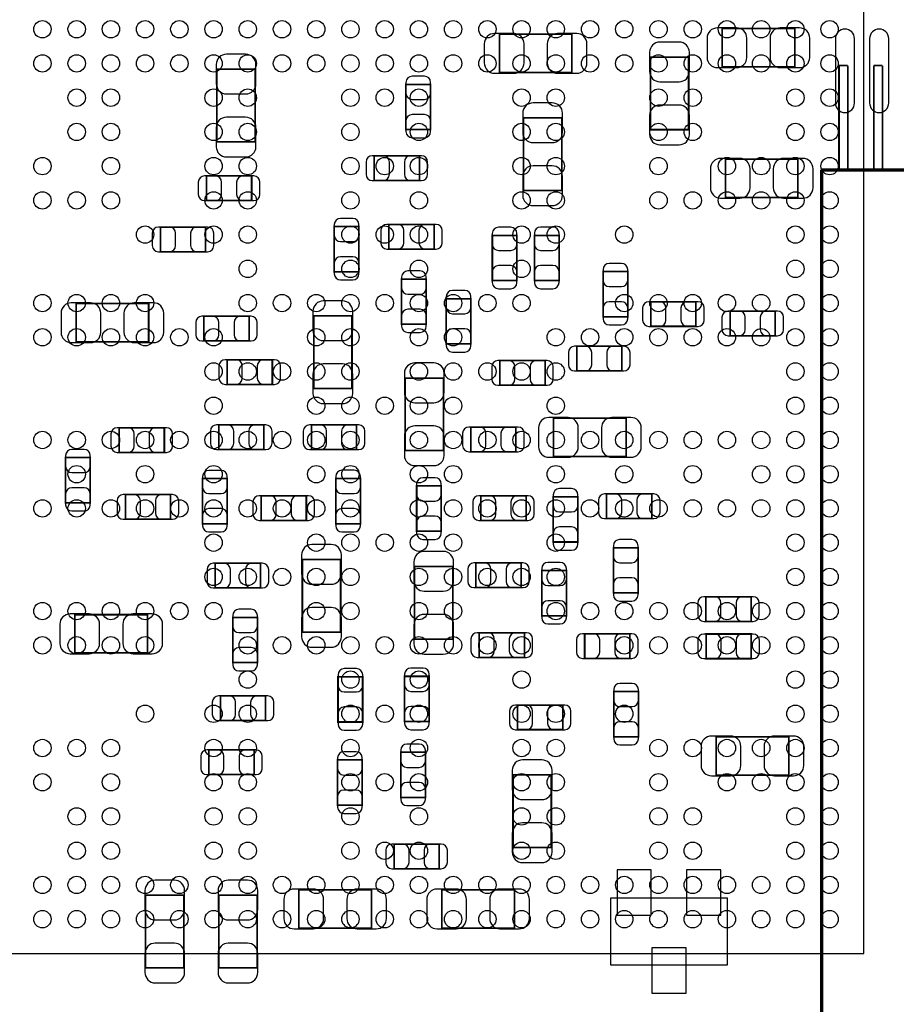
# Model space of a CAD drawing. Extents: x -9.2 to 76.7, y -8.3 to 44.6.
# Tile 7 of 10: x 35.8 to 48.6, y 9 to 23.4. Entities that reach past the tile are written whole.
import ezdxf

# ---------------------------------------------------------------- set-up
doc = ezdxf.new("R2010")
doc.units = 0
for name, color, linetype in [('ASSEMBLY_BOTTOM', 254, 'CONTINUOUS'), ('ASSEMBLY_TOP', 7, 'CONTINUOUS'), ('BOTTOM', 213, 'CONTINUOUS'), ('TOP', 7, 'CONTINUOUS')]:
    doc.layers.add(name, color=color, linetype=linetype)

msp = doc.modelspace()

# ---------------------------------------------------------------- linework, layer by layer
at = {"layer": 'ASSEMBLY_BOTTOM'}
for points, const_width in [([(47.111666, 22.662642), (47.111666, 23.222458), (46.05147, 23.222458), (46.05147, 22.662642), (47.111666, 22.662642)], 0.024892), ([(43.85691, 22.5806), (43.85691, 23.140416), (42.796714, 23.140416), (42.796714, 22.5806), (43.85691, 22.5806)], 0.024892), ([(45.002704, 21.74621), (45.56252, 21.74621), (45.56252, 22.806406), (45.002704, 22.806406), (45.002704, 21.74621)], 0.024892), ([(38.670484, 21.567902), (39.2303, 21.567902), (39.2303, 22.628098), (38.670484, 22.628098), (38.670484, 21.567902)], 0.024892), ([(47.759112, 21.1582), (47.759112, 22.6822)], 0.0254), ([(47.759112, 22.6822), (47.886112, 22.6822)], 0.0254), ([(47.886112, 22.6822), (47.886112, 21.1582)], 0.0254), ([(48.267112, 21.1582), (48.267112, 22.6822)], 0.0254), ([(48.267112, 22.6822), (48.394112, 22.6822)], 0.0254), ([(48.394112, 22.6822), (48.394112, 21.1582)], 0.0254), ([(41.431972, 21.747734), (41.792144, 21.747734), (41.792144, 22.407626), (41.431972, 22.407626), (41.431972, 21.747734)], 0.024892), ([(43.70832, 21.917406), (43.148504, 21.917406), (43.148504, 20.85721), (43.70832, 20.85721), (43.70832, 21.917406)], 0.024892), ([(40.969438, 21.364194), (40.969438, 21.004022), (41.62933, 21.004022), (41.62933, 21.364194), (40.969438, 21.364194)], 0.024892), ([(46.098968, 21.316442), (46.098968, 20.756626), (47.159164, 20.756626), (47.159164, 21.316442), (46.098968, 21.316442)], 0.024892), ([(59.697112, 21.1582), (47.505112, 21.1582)], 0.0508), ([(47.505112, 21.1582), (47.505112, 4.3434)], 0.0508), ([(39.17823, 20.710906), (39.17823, 21.071078), (38.518338, 21.071078), (38.518338, 20.710906), (39.17823, 20.710906)], 0.024892), ([(38.50513, 19.962622), (38.50513, 20.322794), (37.845238, 20.322794), (37.845238, 19.962622), (38.50513, 19.962622)], 0.024892), ([(40.385492, 19.67103), (40.745664, 19.67103), (40.745664, 20.330922), (40.385492, 20.330922), (40.385492, 19.67103)], 0.024892), ([(41.182798, 20.362164), (41.182798, 20.001992), (41.84269, 20.001992), (41.84269, 20.362164), (41.182798, 20.362164)], 0.024892), ([(42.693844, 19.541744), (43.054016, 19.541744), (43.054016, 20.201636), (42.693844, 20.201636), (42.693844, 19.541744)], 0.024892), ([(43.310048, 19.542506), (43.67022, 19.542506), (43.67022, 20.202398), (43.310048, 20.202398), (43.310048, 19.542506)], 0.024892), ([(41.368472, 18.903696), (41.728644, 18.903696), (41.728644, 19.563588), (41.368472, 19.563588), (41.368472, 18.903696)], 0.024892), ([(44.671996, 19.67357), (44.311824, 19.67357), (44.311824, 19.013678), (44.671996, 19.013678), (44.671996, 19.67357)], 0.024892), ([(42.380408, 19.27733), (42.020236, 19.27733), (42.020236, 18.617438), (42.380408, 18.617438), (42.380408, 19.27733)], 0.024892), ([(37.673026, 18.64614), (37.673026, 19.205956), (36.61283, 19.205956), (36.61283, 18.64614), (37.673026, 18.64614)], 0.024892), ([(45.009308, 19.233642), (45.009308, 18.87347), (45.6692, 18.87347), (45.6692, 19.233642), (45.009308, 19.233642)], 0.024892), ([(38.480238, 19.020028), (38.480238, 18.659856), (39.14013, 18.659856), (39.14013, 19.020028), (38.480238, 19.020028)], 0.024892), ([(40.644064, 19.024854), (40.084248, 19.024854), (40.084248, 17.964658), (40.644064, 17.964658), (40.644064, 19.024854)], 0.024892), ([(46.168056, 19.095466), (46.168056, 18.735294), (46.827948, 18.735294), (46.827948, 19.095466), (46.168056, 19.095466)], 0.024892), ([(43.92676, 18.582386), (43.92676, 18.222214), (44.586652, 18.222214), (44.586652, 18.582386), (43.92676, 18.582386)], 0.024892), ([(38.82009, 18.385028), (38.82009, 18.024856), (39.479982, 18.024856), (39.479982, 18.385028), (38.82009, 18.385028)], 0.024892), ([(43.46448, 18.013934), (43.46448, 18.374106), (42.804588, 18.374106), (42.804588, 18.013934), (43.46448, 18.013934)], 0.024892), ([(41.420288, 17.058386), (41.980104, 17.058386), (41.980104, 18.118582), (41.420288, 18.118582), (41.420288, 17.058386)], 0.024892), ([(37.902134, 17.031716), (37.902134, 17.391888), (37.242242, 17.391888), (37.242242, 17.031716), (37.902134, 17.031716)], 0.024892), ([(38.696646, 17.43456), (38.696646, 17.074388), (39.356538, 17.074388), (39.356538, 17.43456), (38.696646, 17.43456)], 0.024892), ([(40.711374, 17.074134), (40.711374, 17.434306), (40.051482, 17.434306), (40.051482, 17.074134), (40.711374, 17.074134)], 0.024892), ([(43.039538, 17.041114), (43.039538, 17.401286), (42.379646, 17.401286), (42.379646, 17.041114), (43.039538, 17.041114)], 0.024892), ([(43.589702, 17.531588), (43.589702, 16.971772), (44.649898, 16.971772), (44.649898, 17.531588), (43.589702, 17.531588)], 0.024892), ([(36.45916, 16.296894), (36.819332, 16.296894), (36.819332, 16.956786), (36.45916, 16.956786), (36.45916, 16.296894)], 0.024892), ([(38.821614, 16.650208), (38.461442, 16.650208), (38.461442, 15.990316), (38.821614, 15.990316), (38.821614, 16.650208)], 0.024892), ([(40.407082, 15.99057), (40.767254, 15.99057), (40.767254, 16.650462), (40.407082, 16.650462), (40.407082, 15.99057)], 0.024892), ([(41.588436, 15.881858), (41.948608, 15.881858), (41.948608, 16.54175), (41.588436, 16.54175), (41.588436, 15.881858)], 0.024892), ([(37.992558, 16.056356), (37.992558, 16.416528), (37.332666, 16.416528), (37.332666, 16.056356), (37.992558, 16.056356)], 0.024892), ([(39.976552, 16.038576), (39.976552, 16.398748), (39.31666, 16.398748), (39.31666, 16.038576), (39.976552, 16.038576)], 0.024892), ([(43.186604, 16.037814), (43.186604, 16.397986), (42.526712, 16.397986), (42.526712, 16.037814), (43.186604, 16.037814)], 0.024892), ([(44.364148, 16.425164), (44.364148, 16.064992), (45.02404, 16.064992), (45.02404, 16.425164), (44.364148, 16.425164)], 0.024892), ([(43.94327, 16.383254), (43.583098, 16.383254), (43.583098, 15.723362), (43.94327, 15.723362), (43.94327, 16.383254)], 0.024892), ([(44.463716, 14.97965), (44.823888, 14.97965), (44.823888, 15.639542), (44.463716, 15.639542), (44.463716, 14.97965)], 0.024892), ([(38.646862, 15.411958), (38.646862, 15.051786), (39.306754, 15.051786), (39.306754, 15.411958), (38.646862, 15.411958)], 0.024892), ([(39.918386, 14.406372), (40.478202, 14.406372), (40.478202, 15.466568), (39.918386, 15.466568), (39.918386, 14.406372)], 0.024892), ([(43.114468, 15.057374), (43.114468, 15.417546), (42.454576, 15.417546), (42.454576, 15.057374), (43.114468, 15.057374)], 0.024892), ([(41.55821, 14.305026), (42.118026, 14.305026), (42.118026, 15.365222), (41.55821, 15.365222), (41.55821, 14.305026)], 0.024892), ([(43.415966, 14.645894), (43.776138, 14.645894), (43.776138, 15.305786), (43.415966, 15.305786), (43.415966, 14.645894)], 0.024892), ([(45.814488, 14.923008), (45.814488, 14.562836), (46.47438, 14.562836), (46.47438, 14.923008), (45.814488, 14.923008)], 0.024892), ([(37.656008, 14.10208), (37.656008, 14.661896), (36.595812, 14.661896), (36.595812, 14.10208), (37.656008, 14.10208)], 0.024892), ([(39.262812, 14.621002), (38.90264, 14.621002), (38.90264, 13.96111), (39.262812, 13.96111), (39.262812, 14.621002)], 0.024892), ([(42.502074, 14.397228), (42.502074, 14.037056), (43.161966, 14.037056), (43.161966, 14.397228), (42.502074, 14.397228)], 0.024892), ([(44.043092, 14.382496), (44.043092, 14.022324), (44.702984, 14.022324), (44.702984, 14.382496), (44.043092, 14.382496)], 0.024892), ([(45.816266, 14.379194), (45.816266, 14.019022), (46.476158, 14.019022), (46.476158, 14.379194), (45.816266, 14.379194)], 0.024892), ([(40.799766, 13.753592), (40.439594, 13.753592), (40.439594, 13.0937), (40.799766, 13.0937), (40.799766, 13.753592)], 0.024892), ([(41.77284, 13.760958), (41.412668, 13.760958), (41.412668, 13.101066), (41.77284, 13.101066), (41.77284, 13.760958)], 0.024892), ([(44.827698, 13.538454), (44.467526, 13.538454), (44.467526, 12.878562), (44.827698, 12.878562), (44.827698, 13.538454)], 0.024892), ([(39.382192, 13.11402), (39.382192, 13.474192), (38.7223, 13.474192), (38.7223, 13.11402), (39.382192, 13.11402)], 0.024892), ([(43.062398, 13.341858), (43.062398, 12.981686), (43.72229, 12.981686), (43.72229, 13.341858), (43.062398, 13.341858)], 0.024892), ([(47.02429, 12.318492), (47.02429, 12.878308), (45.964094, 12.878308), (45.964094, 12.318492), (47.02429, 12.318492)], 0.024892), ([(39.213282, 12.325858), (39.213282, 12.68603), (38.55339, 12.68603), (38.55339, 12.325858), (39.213282, 12.325858)], 0.024892), ([(41.355772, 11.991594), (41.715944, 11.991594), (41.715944, 12.651486), (41.355772, 12.651486), (41.355772, 11.991594)], 0.024892), ([(40.792654, 12.539218), (40.432482, 12.539218), (40.432482, 11.879326), (40.792654, 11.879326), (40.792654, 12.539218)], 0.024892), ([(43.55592, 12.32027), (42.996104, 12.32027), (42.996104, 11.260074), (43.55592, 11.260074), (43.55592, 12.32027)], 0.024892), ([(41.257982, 11.310874), (41.257982, 10.950702), (41.917874, 10.950702), (41.917874, 11.310874), (41.257982, 11.310874)], 0.024892), ([(40.92829, 10.083292), (40.92829, 10.643108), (39.868094, 10.643108), (39.868094, 10.083292), (40.92829, 10.083292)], 0.024892), ([(41.95572, 10.643108), (41.95572, 10.083292), (43.015916, 10.083292), (43.015916, 10.643108), (41.95572, 10.643108)], 0.024892), ([(38.1889, 10.563098), (37.629084, 10.563098), (37.629084, 9.502902), (38.1889, 9.502902), (38.1889, 10.563098)], 0.024892), ([(39.256716, 10.563098), (38.6969, 10.563098), (38.6969, 9.502902), (39.256716, 9.502902), (39.256716, 10.563098)], 0.024892)]:
    msp.add_lwpolyline(points, dxfattribs=dict(at, const_width=const_width))
msp.add_lwpolyline([(44.424092, 10.52322), (46.125892, 10.52322), (46.125892, 9.54278), (44.424092, 9.54278), (44.424092, 10.52322)], dxfattribs=at)
at = {"layer": 'ASSEMBLY_TOP'}
msp.add_lwpolyline([(34.121598, 9.713722), (48.12157, 9.713722), (48.12157, 23.713694), (34.521648, 23.713694), (34.121598, 23.313644), (34.121598, 9.713722)], dxfattribs=at)
at = {"layer": 'BOTTOM'}
for points in [[(45.98162, 22.652482), (46.261528, 22.652482, 0.414846), (46.411642, 22.802596), (46.411642, 23.082504, 0.414846), (46.261528, 23.232618), (45.98162, 23.232618, 0.414846), (45.831506, 23.082504), (45.831506, 22.802596, 0.414846)], [(47.181516, 23.232618), (46.901608, 23.232618, 0.414846), (46.751494, 23.082504), (46.751494, 22.802596, 0.414846), (46.901608, 22.652482), (47.181516, 22.652482, 0.414846), (47.33163, 22.802596), (47.33163, 23.082504, 0.414846)], [(47.705772, 23.0759), (47.705772, 22.1361, 1), (47.985172, 22.1361), (47.985172, 23.0759, 1)], [(48.206152, 23.0759), (48.206152, 22.1361, 1), (48.485552, 22.1361), (48.485552, 23.0759, 1)], [(42.726864, 22.57044), (43.006772, 22.57044, 0.414846), (43.156886, 22.720554), (43.156886, 23.000462, 0.414846), (43.006772, 23.150576), (42.726864, 23.150576, 0.414846), (42.57675, 23.000462), (42.57675, 22.720554, 0.414846)], [(43.92676, 23.150576), (43.646852, 23.150576, 0.414846), (43.496738, 23.000462), (43.496738, 22.720554, 0.414846), (43.646852, 22.57044), (43.92676, 22.57044, 0.414846), (44.076874, 22.720554), (44.076874, 23.000462, 0.414846)], [(44.992544, 22.876256), (44.992544, 22.596348, 0.414846), (45.142658, 22.446234), (45.422566, 22.446234, 0.414846), (45.57268, 22.596348), (45.57268, 22.876256, 0.414846), (45.422566, 23.02637), (45.142658, 23.02637, 0.414846)], [(38.660324, 22.697948), (38.660324, 22.41804, 0.414846), (38.810438, 22.267926), (39.090346, 22.267926, 0.414846), (39.24046, 22.41804), (39.24046, 22.697948, 0.414846), (39.090346, 22.848062), (38.810438, 22.848062, 0.414846)], [(41.431972, 22.437598), (41.431972, 22.277578, 0.413587), (41.522142, 22.187662), (41.701974, 22.187662, 0.413587), (41.792144, 22.277578), (41.792144, 22.437598, 0.413587), (41.701974, 22.527514), (41.522142, 22.527514, 0.413587)], [(43.138344, 21.987256), (43.138344, 21.707348, 0.414846), (43.288458, 21.557234), (43.568366, 21.557234, 0.414846), (43.71848, 21.707348), (43.71848, 21.987256, 0.414846), (43.568366, 22.13737), (43.288458, 22.13737, 0.414846)], [(45.57268, 21.67636), (45.57268, 21.956268, 0.414846), (45.422566, 22.106382), (45.142658, 22.106382, 0.414846), (44.992544, 21.956268), (44.992544, 21.67636, 0.414846), (45.142658, 21.526246), (45.422566, 21.526246, 0.414846)], [(39.24046, 21.498052), (39.24046, 21.77796, 0.414846), (39.090346, 21.928074), (38.810438, 21.928074, 0.414846), (38.660324, 21.77796), (38.660324, 21.498052, 0.414846), (38.810438, 21.347938), (39.090346, 21.347938, 0.414846)], [(41.792144, 21.717762), (41.792144, 21.877782, 0.413587), (41.701974, 21.967698), (41.522142, 21.967698, 0.413587), (41.431972, 21.877782), (41.431972, 21.717762, 0.413587), (41.522142, 21.627846), (41.701974, 21.627846, 0.413587)], [(40.939466, 21.004022), (41.099486, 21.004022, 0.413587), (41.189402, 21.094192), (41.189402, 21.274024, 0.413587), (41.099486, 21.364194), (40.939466, 21.364194, 0.413587), (40.84955, 21.274024), (40.84955, 21.094192, 0.413587)], [(41.659302, 21.364194), (41.499282, 21.364194, 0.413587), (41.409366, 21.274024), (41.409366, 21.094192, 0.413587), (41.499282, 21.004022), (41.659302, 21.004022, 0.413587), (41.749218, 21.094192), (41.749218, 21.274024, 0.413587)], [(46.029118, 20.746466), (46.309026, 20.746466, 0.414846), (46.45914, 20.89658), (46.45914, 21.176488, 0.414846), (46.309026, 21.326602), (46.029118, 21.326602, 0.414846), (45.879004, 21.176488), (45.879004, 20.89658, 0.414846)], [(47.229014, 21.326602), (46.949106, 21.326602, 0.414846), (46.798992, 21.176488), (46.798992, 20.89658, 0.414846), (46.949106, 20.746466), (47.229014, 20.746466, 0.414846), (47.379128, 20.89658), (47.379128, 21.176488, 0.414846)], [(43.71848, 20.78736), (43.71848, 21.067268, 0.414846), (43.568366, 21.217382), (43.288458, 21.217382, 0.414846), (43.138344, 21.067268), (43.138344, 20.78736, 0.414846), (43.288458, 20.637246), (43.568366, 20.637246, 0.414846)], [(38.488366, 20.710906), (38.648386, 20.710906, 0.413587), (38.738302, 20.801076), (38.738302, 20.980908, 0.413587), (38.648386, 21.071078), (38.488366, 21.071078, 0.413587), (38.39845, 20.980908), (38.39845, 20.801076, 0.413587)], [(39.208202, 21.071078), (39.048182, 21.071078, 0.413587), (38.958266, 20.980908), (38.958266, 20.801076, 0.413587), (39.048182, 20.710906), (39.208202, 20.710906, 0.413587), (39.298118, 20.801076), (39.298118, 20.980908, 0.413587)], [(40.385492, 20.360894), (40.385492, 20.200874, 0.413587), (40.475662, 20.110958), (40.655494, 20.110958, 0.413587), (40.745664, 20.200874), (40.745664, 20.360894, 0.413587), (40.655494, 20.45081), (40.475662, 20.45081, 0.413587)], [(37.815266, 19.962622), (37.975286, 19.962622, 0.413587), (38.065202, 20.052792), (38.065202, 20.232624, 0.413587), (37.975286, 20.322794), (37.815266, 20.322794, 0.413587), (37.72535, 20.232624), (37.72535, 20.052792, 0.413587)], [(38.535102, 20.322794), (38.375082, 20.322794, 0.413587), (38.285166, 20.232624), (38.285166, 20.052792, 0.413587), (38.375082, 19.962622), (38.535102, 19.962622, 0.413587), (38.625018, 20.052792), (38.625018, 20.232624, 0.413587)], [(41.152826, 20.001992), (41.312846, 20.001992, 0.413587), (41.402762, 20.092162), (41.402762, 20.271994, 0.413587), (41.312846, 20.362164), (41.152826, 20.362164, 0.413587), (41.06291, 20.271994), (41.06291, 20.092162, 0.413587)], [(41.872662, 20.362164), (41.712642, 20.362164, 0.413587), (41.622726, 20.271994), (41.622726, 20.092162, 0.413587), (41.712642, 20.001992), (41.872662, 20.001992, 0.413587), (41.962578, 20.092162), (41.962578, 20.271994, 0.413587)], [(42.693844, 20.231608), (42.693844, 20.071588, 0.413587), (42.784014, 19.981672), (42.963846, 19.981672, 0.413587), (43.054016, 20.071588), (43.054016, 20.231608, 0.413587), (42.963846, 20.321524), (42.784014, 20.321524, 0.413587)], [(43.310048, 20.23237), (43.310048, 20.07235, 0.413587), (43.400218, 19.982434), (43.58005, 19.982434, 0.413587), (43.67022, 20.07235), (43.67022, 20.23237, 0.413587), (43.58005, 20.322286), (43.400218, 20.322286, 0.413587)], [(40.745664, 19.641058), (40.745664, 19.801078, 0.413587), (40.655494, 19.890994), (40.475662, 19.890994, 0.413587), (40.385492, 19.801078), (40.385492, 19.641058, 0.413587), (40.475662, 19.551142), (40.655494, 19.551142, 0.413587)], [(43.054016, 19.511772), (43.054016, 19.671792, 0.413587), (42.963846, 19.761708), (42.784014, 19.761708, 0.413587), (42.693844, 19.671792), (42.693844, 19.511772, 0.413587), (42.784014, 19.421856), (42.963846, 19.421856, 0.413587)], [(43.67022, 19.512534), (43.67022, 19.672554, 0.413587), (43.58005, 19.76247), (43.400218, 19.76247, 0.413587), (43.310048, 19.672554), (43.310048, 19.512534, 0.413587), (43.400218, 19.422618), (43.58005, 19.422618, 0.413587)], [(44.311824, 19.703542), (44.311824, 19.543522, 0.413587), (44.401994, 19.453606), (44.581826, 19.453606, 0.413587), (44.671996, 19.543522), (44.671996, 19.703542, 0.413587), (44.581826, 19.793458), (44.401994, 19.793458, 0.413587)], [(41.368472, 19.59356), (41.368472, 19.43354, 0.413587), (41.458642, 19.343624), (41.638474, 19.343624, 0.413587), (41.728644, 19.43354), (41.728644, 19.59356, 0.413587), (41.638474, 19.683476), (41.458642, 19.683476, 0.413587)], [(42.020236, 19.307302), (42.020236, 19.147282, 0.413587), (42.110406, 19.057366), (42.290238, 19.057366, 0.413587), (42.380408, 19.147282), (42.380408, 19.307302, 0.413587), (42.290238, 19.397218), (42.110406, 19.397218, 0.413587)], [(36.54298, 18.63598), (36.822888, 18.63598, 0.414846), (36.973002, 18.786094), (36.973002, 19.066002, 0.414846), (36.822888, 19.216116), (36.54298, 19.216116, 0.414846), (36.392866, 19.066002), (36.392866, 18.786094, 0.414846)], [(37.742876, 19.216116), (37.462968, 19.216116, 0.414846), (37.312854, 19.066002), (37.312854, 18.786094, 0.414846), (37.462968, 18.63598), (37.742876, 18.63598, 0.414846), (37.89299, 18.786094), (37.89299, 19.066002, 0.414846)], [(40.074088, 19.094704), (40.074088, 18.814796, 0.414846), (40.224202, 18.664682), (40.50411, 18.664682, 0.414846), (40.654224, 18.814796), (40.654224, 19.094704, 0.414846), (40.50411, 19.244818), (40.224202, 19.244818, 0.414846)], [(44.671996, 18.983706), (44.671996, 19.143726, 0.413587), (44.581826, 19.233642), (44.401994, 19.233642, 0.413587), (44.311824, 19.143726), (44.311824, 18.983706, 0.413587), (44.401994, 18.89379), (44.581826, 18.89379, 0.413587)], [(44.979336, 18.87347), (45.139356, 18.87347, 0.413587), (45.229272, 18.96364), (45.229272, 19.143472, 0.413587), (45.139356, 19.233642), (44.979336, 19.233642, 0.413587), (44.88942, 19.143472), (44.88942, 18.96364, 0.413587)], [(45.699172, 19.233642), (45.539152, 19.233642, 0.413587), (45.449236, 19.143472), (45.449236, 18.96364, 0.413587), (45.539152, 18.87347), (45.699172, 18.87347, 0.413587), (45.789088, 18.96364), (45.789088, 19.143472, 0.413587)], [(38.450266, 18.659856), (38.610286, 18.659856, 0.413587), (38.700202, 18.750026), (38.700202, 18.929858, 0.413587), (38.610286, 19.020028), (38.450266, 19.020028, 0.413587), (38.36035, 18.929858), (38.36035, 18.750026, 0.413587)], [(39.170102, 19.020028), (39.010082, 19.020028, 0.413587), (38.920166, 18.929858), (38.920166, 18.750026, 0.413587), (39.010082, 18.659856), (39.170102, 18.659856, 0.413587), (39.260018, 18.750026), (39.260018, 18.929858, 0.413587)], [(41.728644, 18.873724), (41.728644, 19.033744, 0.413587), (41.638474, 19.12366), (41.458642, 19.12366, 0.413587), (41.368472, 19.033744), (41.368472, 18.873724, 0.413587), (41.458642, 18.783808), (41.638474, 18.783808, 0.413587)], [(46.138084, 18.735294), (46.298104, 18.735294, 0.413587), (46.38802, 18.825464), (46.38802, 19.005296, 0.413587), (46.298104, 19.095466), (46.138084, 19.095466, 0.413587), (46.048168, 19.005296), (46.048168, 18.825464, 0.413587)], [(46.85792, 19.095466), (46.6979, 19.095466, 0.413587), (46.607984, 19.005296), (46.607984, 18.825464, 0.413587), (46.6979, 18.735294), (46.85792, 18.735294, 0.413587), (46.947836, 18.825464), (46.947836, 19.005296, 0.413587)], [(42.380408, 18.587466), (42.380408, 18.747486, 0.413587), (42.290238, 18.837402), (42.110406, 18.837402, 0.413587), (42.020236, 18.747486), (42.020236, 18.587466, 0.413587), (42.110406, 18.49755), (42.290238, 18.49755, 0.413587)], [(43.896788, 18.222214), (44.056808, 18.222214, 0.413587), (44.146724, 18.312384), (44.146724, 18.492216, 0.413587), (44.056808, 18.582386), (43.896788, 18.582386, 0.413587), (43.806872, 18.492216), (43.806872, 18.312384, 0.413587)], [(44.616624, 18.582386), (44.456604, 18.582386, 0.413587), (44.366688, 18.492216), (44.366688, 18.312384, 0.413587), (44.456604, 18.222214), (44.616624, 18.222214, 0.413587), (44.70654, 18.312384), (44.70654, 18.492216, 0.413587)], [(38.790118, 18.024856), (38.950138, 18.024856, 0.413587), (39.040054, 18.115026), (39.040054, 18.294858, 0.413587), (38.950138, 18.385028), (38.790118, 18.385028, 0.413587), (38.700202, 18.294858), (38.700202, 18.115026, 0.413587)], [(39.509954, 18.385028), (39.349934, 18.385028, 0.413587), (39.260018, 18.294858), (39.260018, 18.115026, 0.413587), (39.349934, 18.024856), (39.509954, 18.024856, 0.413587), (39.59987, 18.115026), (39.59987, 18.294858, 0.413587)], [(40.654224, 17.894808), (40.654224, 18.174716, 0.414846), (40.50411, 18.32483), (40.224202, 18.32483, 0.414846), (40.074088, 18.174716), (40.074088, 17.894808, 0.414846), (40.224202, 17.744694), (40.50411, 17.744694, 0.414846)], [(41.410128, 18.188432), (41.410128, 17.908524, 0.414846), (41.560242, 17.75841), (41.84015, 17.75841, 0.414846), (41.990264, 17.908524), (41.990264, 18.188432, 0.414846), (41.84015, 18.338546), (41.560242, 18.338546, 0.414846)], [(42.774616, 18.013934), (42.934636, 18.013934, 0.413587), (43.024552, 18.104104), (43.024552, 18.283936, 0.413587), (42.934636, 18.374106), (42.774616, 18.374106, 0.413587), (42.6847, 18.283936), (42.6847, 18.104104, 0.413587)], [(43.494452, 18.374106), (43.334432, 18.374106, 0.413587), (43.244516, 18.283936), (43.244516, 18.104104, 0.413587), (43.334432, 18.013934), (43.494452, 18.013934, 0.413587), (43.584368, 18.104104), (43.584368, 18.283936, 0.413587)], [(38.666674, 17.074388), (38.826694, 17.074388, 0.413587), (38.91661, 17.164558), (38.91661, 17.34439, 0.413587), (38.826694, 17.43456), (38.666674, 17.43456, 0.413587), (38.576758, 17.34439), (38.576758, 17.164558, 0.413587)], [(39.38651, 17.43456), (39.22649, 17.43456, 0.413587), (39.136574, 17.34439), (39.136574, 17.164558, 0.413587), (39.22649, 17.074388), (39.38651, 17.074388, 0.413587), (39.476426, 17.164558), (39.476426, 17.34439, 0.413587)], [(40.02151, 17.074134), (40.18153, 17.074134, 0.413587), (40.271446, 17.164304), (40.271446, 17.344136, 0.413587), (40.18153, 17.434306), (40.02151, 17.434306, 0.413587), (39.931594, 17.344136), (39.931594, 17.164304, 0.413587)], [(40.741346, 17.434306), (40.581326, 17.434306, 0.413587), (40.49141, 17.344136), (40.49141, 17.164304, 0.413587), (40.581326, 17.074134), (40.741346, 17.074134, 0.413587), (40.831262, 17.164304), (40.831262, 17.344136, 0.413587)], [(41.990264, 16.988536), (41.990264, 17.268444, 0.414846), (41.84015, 17.418558), (41.560242, 17.418558, 0.414846), (41.410128, 17.268444), (41.410128, 16.988536, 0.414846), (41.560242, 16.838422), (41.84015, 16.838422, 0.414846)], [(43.519852, 16.961612), (43.79976, 16.961612, 0.414846), (43.949874, 17.111726), (43.949874, 17.391634, 0.414846), (43.79976, 17.541748), (43.519852, 17.541748, 0.414846), (43.369738, 17.391634), (43.369738, 17.111726, 0.414846)], [(44.719748, 17.541748), (44.43984, 17.541748, 0.414846), (44.289726, 17.391634), (44.289726, 17.111726, 0.414846), (44.43984, 16.961612), (44.719748, 16.961612, 0.414846), (44.869862, 17.111726), (44.869862, 17.391634, 0.414846)], [(37.21227, 17.031716), (37.37229, 17.031716, 0.413587), (37.462206, 17.121886), (37.462206, 17.301718, 0.413587), (37.37229, 17.391888), (37.21227, 17.391888, 0.413587), (37.122354, 17.301718), (37.122354, 17.121886, 0.413587)], [(37.932106, 17.391888), (37.772086, 17.391888, 0.413587), (37.68217, 17.301718), (37.68217, 17.121886, 0.413587), (37.772086, 17.031716), (37.932106, 17.031716, 0.413587), (38.022022, 17.121886), (38.022022, 17.301718, 0.413587)], [(42.349674, 17.041114), (42.509694, 17.041114, 0.413587), (42.59961, 17.131284), (42.59961, 17.311116, 0.413587), (42.509694, 17.401286), (42.349674, 17.401286, 0.413587), (42.259758, 17.311116), (42.259758, 17.131284, 0.413587)], [(43.06951, 17.401286), (42.90949, 17.401286, 0.413587), (42.819574, 17.311116), (42.819574, 17.131284, 0.413587), (42.90949, 17.041114), (43.06951, 17.041114, 0.413587), (43.159426, 17.131284), (43.159426, 17.311116, 0.413587)], [(36.45916, 16.986758), (36.45916, 16.826738, 0.413587), (36.54933, 16.736822), (36.729162, 16.736822, 0.413587), (36.819332, 16.826738), (36.819332, 16.986758, 0.413587), (36.729162, 17.076674), (36.54933, 17.076674, 0.413587)], [(38.461442, 16.68018), (38.461442, 16.52016, 0.413587), (38.551612, 16.430244), (38.731444, 16.430244, 0.413587), (38.821614, 16.52016), (38.821614, 16.68018, 0.413587), (38.731444, 16.770096), (38.551612, 16.770096, 0.413587)], [(40.407082, 16.680434), (40.407082, 16.520414, 0.413587), (40.497252, 16.430498), (40.677084, 16.430498, 0.413587), (40.767254, 16.520414), (40.767254, 16.680434, 0.413587), (40.677084, 16.77035), (40.497252, 16.77035, 0.413587)], [(41.588436, 16.571722), (41.588436, 16.411702, 0.413587), (41.678606, 16.321786), (41.858438, 16.321786, 0.413587), (41.948608, 16.411702), (41.948608, 16.571722, 0.413587), (41.858438, 16.661638), (41.678606, 16.661638, 0.413587)], [(36.819332, 16.266922), (36.819332, 16.426942, 0.413587), (36.729162, 16.516858), (36.54933, 16.516858, 0.413587), (36.45916, 16.426942), (36.45916, 16.266922, 0.413587), (36.54933, 16.177006), (36.729162, 16.177006, 0.413587)], [(37.302694, 16.056356), (37.462714, 16.056356, 0.413587), (37.55263, 16.146526), (37.55263, 16.326358, 0.413587), (37.462714, 16.416528), (37.302694, 16.416528, 0.413587), (37.212778, 16.326358), (37.212778, 16.146526, 0.413587)], [(38.02253, 16.416528), (37.86251, 16.416528, 0.413587), (37.772594, 16.326358), (37.772594, 16.146526, 0.413587), (37.86251, 16.056356), (38.02253, 16.056356, 0.413587), (38.112446, 16.146526), (38.112446, 16.326358, 0.413587)], [(39.286688, 16.038576), (39.446708, 16.038576, 0.413587), (39.536624, 16.128746), (39.536624, 16.308578, 0.413587), (39.446708, 16.398748), (39.286688, 16.398748, 0.413587), (39.196772, 16.308578), (39.196772, 16.128746, 0.413587)], [(40.006524, 16.398748), (39.846504, 16.398748, 0.413587), (39.756588, 16.308578), (39.756588, 16.128746, 0.413587), (39.846504, 16.038576), (40.006524, 16.038576, 0.413587), (40.09644, 16.128746), (40.09644, 16.308578, 0.413587)], [(42.49674, 16.037814), (42.65676, 16.037814, 0.413587), (42.746676, 16.127984), (42.746676, 16.307816, 0.413587), (42.65676, 16.397986), (42.49674, 16.397986, 0.413587), (42.406824, 16.307816), (42.406824, 16.127984, 0.413587)], [(43.216576, 16.397986), (43.056556, 16.397986, 0.413587), (42.96664, 16.307816), (42.96664, 16.127984, 0.413587), (43.056556, 16.037814), (43.216576, 16.037814, 0.413587), (43.306492, 16.127984), (43.306492, 16.307816, 0.413587)], [(43.583098, 16.413226), (43.583098, 16.253206, 0.413587), (43.673268, 16.16329), (43.8531, 16.16329, 0.413587), (43.94327, 16.253206), (43.94327, 16.413226, 0.413587), (43.8531, 16.503142), (43.673268, 16.503142, 0.413587)], [(44.334176, 16.064992), (44.494196, 16.064992, 0.413587), (44.584112, 16.155162), (44.584112, 16.334994, 0.413587), (44.494196, 16.425164), (44.334176, 16.425164, 0.413587), (44.24426, 16.334994), (44.24426, 16.155162, 0.413587)], [(45.054012, 16.425164), (44.893992, 16.425164, 0.413587), (44.804076, 16.334994), (44.804076, 16.155162, 0.413587), (44.893992, 16.064992), (45.054012, 16.064992, 0.413587), (45.143928, 16.155162), (45.143928, 16.334994, 0.413587)], [(38.821614, 15.960344), (38.821614, 16.120364, 0.413587), (38.731444, 16.21028), (38.551612, 16.21028, 0.413587), (38.461442, 16.120364), (38.461442, 15.960344, 0.413587), (38.551612, 15.870428), (38.731444, 15.870428, 0.413587)], [(40.767254, 15.960598), (40.767254, 16.120618, 0.413587), (40.677084, 16.210534), (40.497252, 16.210534, 0.413587), (40.407082, 16.120618), (40.407082, 15.960598, 0.413587), (40.497252, 15.870682), (40.677084, 15.870682, 0.413587)], [(41.948608, 15.851886), (41.948608, 16.011906, 0.413587), (41.858438, 16.101822), (41.678606, 16.101822, 0.413587), (41.588436, 16.011906), (41.588436, 15.851886, 0.413587), (41.678606, 15.76197), (41.858438, 15.76197, 0.413587)], [(43.94327, 15.69339), (43.94327, 15.85341, 0.413587), (43.8531, 15.943326), (43.673268, 15.943326, 0.413587), (43.583098, 15.85341), (43.583098, 15.69339, 0.413587), (43.673268, 15.603474), (43.8531, 15.603474, 0.413587)], [(39.908226, 15.536418), (39.908226, 15.25651, 0.414846), (40.05834, 15.106396), (40.338248, 15.106396, 0.414846), (40.488362, 15.25651), (40.488362, 15.536418, 0.414846), (40.338248, 15.686532), (40.05834, 15.686532, 0.414846)], [(44.463716, 15.669514), (44.463716, 15.509494, 0.413587), (44.553886, 15.419578), (44.733718, 15.419578, 0.413587), (44.823888, 15.509494), (44.823888, 15.669514, 0.413587), (44.733718, 15.75943), (44.553886, 15.75943, 0.413587)], [(41.54805, 15.435072), (41.54805, 15.155164, 0.414846), (41.698164, 15.00505), (41.978072, 15.00505, 0.414846), (42.128186, 15.155164), (42.128186, 15.435072, 0.414846), (41.978072, 15.585186), (41.698164, 15.585186, 0.414846)], [(38.61689, 15.051786), (38.77691, 15.051786, 0.413587), (38.866826, 15.141956), (38.866826, 15.321788, 0.413587), (38.77691, 15.411958), (38.61689, 15.411958, 0.413587), (38.526974, 15.321788), (38.526974, 15.141956, 0.413587)], [(39.336726, 15.411958), (39.176706, 15.411958, 0.413587), (39.08679, 15.321788), (39.08679, 15.141956, 0.413587), (39.176706, 15.051786), (39.336726, 15.051786, 0.413587), (39.426642, 15.141956), (39.426642, 15.321788, 0.413587)], [(42.424604, 15.057374), (42.584624, 15.057374, 0.413587), (42.67454, 15.147544), (42.67454, 15.327376, 0.413587), (42.584624, 15.417546), (42.424604, 15.417546, 0.413587), (42.334688, 15.327376), (42.334688, 15.147544, 0.413587)], [(43.14444, 15.417546), (42.98442, 15.417546, 0.413587), (42.894504, 15.327376), (42.894504, 15.147544, 0.413587), (42.98442, 15.057374), (43.14444, 15.057374, 0.413587), (43.234356, 15.147544), (43.234356, 15.327376, 0.413587)], [(43.415966, 15.335758), (43.415966, 15.175738, 0.413587), (43.506136, 15.085822), (43.685968, 15.085822, 0.413587), (43.776138, 15.175738), (43.776138, 15.335758, 0.413587), (43.685968, 15.425674), (43.506136, 15.425674, 0.413587)], [(44.823888, 14.949678), (44.823888, 15.109698, 0.413587), (44.733718, 15.199614), (44.553886, 15.199614, 0.413587), (44.463716, 15.109698), (44.463716, 14.949678, 0.413587), (44.553886, 14.859762), (44.733718, 14.859762, 0.413587)], [(43.776138, 14.615922), (43.776138, 14.775942, 0.413587), (43.685968, 14.865858), (43.506136, 14.865858, 0.413587), (43.415966, 14.775942), (43.415966, 14.615922, 0.413587), (43.506136, 14.526006), (43.685968, 14.526006, 0.413587)], [(45.784516, 14.562836), (45.944536, 14.562836, 0.413587), (46.034452, 14.653006), (46.034452, 14.832838, 0.413587), (45.944536, 14.923008), (45.784516, 14.923008, 0.413587), (45.6946, 14.832838), (45.6946, 14.653006, 0.413587)], [(46.504352, 14.923008), (46.344332, 14.923008, 0.413587), (46.254416, 14.832838), (46.254416, 14.653006, 0.413587), (46.344332, 14.562836), (46.504352, 14.562836, 0.413587), (46.594268, 14.653006), (46.594268, 14.832838, 0.413587)], [(36.525962, 14.09192), (36.80587, 14.09192, 0.414846), (36.955984, 14.242034), (36.955984, 14.521942, 0.414846), (36.80587, 14.672056), (36.525962, 14.672056, 0.414846), (36.375848, 14.521942), (36.375848, 14.242034, 0.414846)], [(37.725858, 14.672056), (37.44595, 14.672056, 0.414846), (37.295836, 14.521942), (37.295836, 14.242034, 0.414846), (37.44595, 14.09192), (37.725858, 14.09192, 0.414846), (37.875972, 14.242034), (37.875972, 14.521942, 0.414846)], [(38.90264, 14.650974), (38.90264, 14.490954, 0.413587), (38.99281, 14.401038), (39.172642, 14.401038, 0.413587), (39.262812, 14.490954), (39.262812, 14.650974, 0.413587), (39.172642, 14.74089), (38.99281, 14.74089, 0.413587)], [(40.488362, 14.336522), (40.488362, 14.61643, 0.414846), (40.338248, 14.766544), (40.05834, 14.766544, 0.414846), (39.908226, 14.61643), (39.908226, 14.336522, 0.414846), (40.05834, 14.186408), (40.338248, 14.186408, 0.414846)], [(42.128186, 14.235176), (42.128186, 14.515084, 0.414846), (41.978072, 14.665198), (41.698164, 14.665198, 0.414846), (41.54805, 14.515084), (41.54805, 14.235176, 0.414846), (41.698164, 14.085062), (41.978072, 14.085062, 0.414846)], [(42.472102, 14.037056), (42.632122, 14.037056, 0.413587), (42.722038, 14.127226), (42.722038, 14.307058, 0.413587), (42.632122, 14.397228), (42.472102, 14.397228, 0.413587), (42.382186, 14.307058), (42.382186, 14.127226, 0.413587)], [(43.191938, 14.397228), (43.031918, 14.397228, 0.413587), (42.942002, 14.307058), (42.942002, 14.127226, 0.413587), (43.031918, 14.037056), (43.191938, 14.037056, 0.413587), (43.281854, 14.127226), (43.281854, 14.307058, 0.413587)], [(44.01312, 14.022324), (44.17314, 14.022324, 0.413587), (44.263056, 14.112494), (44.263056, 14.292326, 0.413587), (44.17314, 14.382496), (44.01312, 14.382496, 0.413587), (43.923204, 14.292326), (43.923204, 14.112494, 0.413587)], [(44.732956, 14.382496), (44.572936, 14.382496, 0.413587), (44.48302, 14.292326), (44.48302, 14.112494, 0.413587), (44.572936, 14.022324), (44.732956, 14.022324, 0.413587), (44.822872, 14.112494), (44.822872, 14.292326, 0.413587)], [(45.786294, 14.019022), (45.946314, 14.019022, 0.413587), (46.03623, 14.109192), (46.03623, 14.289024, 0.413587), (45.946314, 14.379194), (45.786294, 14.379194, 0.413587), (45.696378, 14.289024), (45.696378, 14.109192, 0.413587)], [(46.50613, 14.379194), (46.34611, 14.379194, 0.413587), (46.256194, 14.289024), (46.256194, 14.109192, 0.413587), (46.34611, 14.019022), (46.50613, 14.019022, 0.413587), (46.596046, 14.109192), (46.596046, 14.289024, 0.413587)], [(39.262812, 13.931138), (39.262812, 14.091158, 0.413587), (39.172642, 14.181074), (38.99281, 14.181074, 0.413587), (38.90264, 14.091158), (38.90264, 13.931138, 0.413587), (38.99281, 13.841222), (39.172642, 13.841222, 0.413587)], [(40.439594, 13.783564), (40.439594, 13.623544, 0.413587), (40.529764, 13.533628), (40.709596, 13.533628, 0.413587), (40.799766, 13.623544), (40.799766, 13.783564, 0.413587), (40.709596, 13.87348), (40.529764, 13.87348, 0.413587)], [(41.412668, 13.79093), (41.412668, 13.63091, 0.413587), (41.502838, 13.540994), (41.68267, 13.540994, 0.413587), (41.77284, 13.63091), (41.77284, 13.79093, 0.413587), (41.68267, 13.880846), (41.502838, 13.880846, 0.413587)], [(44.467526, 13.568426), (44.467526, 13.408406, 0.413587), (44.557696, 13.31849), (44.737528, 13.31849, 0.413587), (44.827698, 13.408406), (44.827698, 13.568426, 0.413587), (44.737528, 13.658342), (44.557696, 13.658342, 0.413587)], [(38.692328, 13.11402), (38.852348, 13.11402, 0.413587), (38.942264, 13.20419), (38.942264, 13.384022, 0.413587), (38.852348, 13.474192), (38.692328, 13.474192, 0.413587), (38.602412, 13.384022), (38.602412, 13.20419, 0.413587)], [(39.412164, 13.474192), (39.252144, 13.474192, 0.413587), (39.162228, 13.384022), (39.162228, 13.20419, 0.413587), (39.252144, 13.11402), (39.412164, 13.11402, 0.413587), (39.50208, 13.20419), (39.50208, 13.384022, 0.413587)], [(40.799766, 13.063728), (40.799766, 13.223748, 0.413587), (40.709596, 13.313664), (40.529764, 13.313664, 0.413587), (40.439594, 13.223748), (40.439594, 13.063728, 0.413587), (40.529764, 12.973812), (40.709596, 12.973812, 0.413587)], [(41.77284, 13.071094), (41.77284, 13.231114, 0.413587), (41.68267, 13.32103), (41.502838, 13.32103, 0.413587), (41.412668, 13.231114), (41.412668, 13.071094, 0.413587), (41.502838, 12.981178), (41.68267, 12.981178, 0.413587)], [(43.032426, 12.981686), (43.192446, 12.981686, 0.413587), (43.282362, 13.071856), (43.282362, 13.251688, 0.413587), (43.192446, 13.341858), (43.032426, 13.341858, 0.413587), (42.94251, 13.251688), (42.94251, 13.071856, 0.413587)], [(43.752262, 13.341858), (43.592242, 13.341858, 0.413587), (43.502326, 13.251688), (43.502326, 13.071856, 0.413587), (43.592242, 12.981686), (43.752262, 12.981686, 0.413587), (43.842178, 13.071856), (43.842178, 13.251688, 0.413587)], [(44.827698, 12.84859), (44.827698, 13.00861, 0.413587), (44.737528, 13.098526), (44.557696, 13.098526, 0.413587), (44.467526, 13.00861), (44.467526, 12.84859, 0.413587), (44.557696, 12.758674), (44.737528, 12.758674, 0.413587)], [(45.894244, 12.308332), (46.174152, 12.308332, 0.414846), (46.324266, 12.458446), (46.324266, 12.738354, 0.414846), (46.174152, 12.888468), (45.894244, 12.888468, 0.414846), (45.74413, 12.738354), (45.74413, 12.458446, 0.414846)], [(47.09414, 12.888468), (46.814232, 12.888468, 0.414846), (46.664118, 12.738354), (46.664118, 12.458446, 0.414846), (46.814232, 12.308332), (47.09414, 12.308332, 0.414846), (47.244254, 12.458446), (47.244254, 12.738354, 0.414846)], [(38.523418, 12.325858), (38.683438, 12.325858, 0.413587), (38.773354, 12.416028), (38.773354, 12.59586, 0.413587), (38.683438, 12.68603), (38.523418, 12.68603, 0.413587), (38.433502, 12.59586), (38.433502, 12.416028, 0.413587)], [(39.243254, 12.68603), (39.083234, 12.68603, 0.413587), (38.993318, 12.59586), (38.993318, 12.416028, 0.413587), (39.083234, 12.325858), (39.243254, 12.325858, 0.413587), (39.33317, 12.416028), (39.33317, 12.59586, 0.413587)], [(40.432482, 12.56919), (40.432482, 12.40917, 0.413587), (40.522652, 12.319254), (40.702484, 12.319254, 0.413587), (40.792654, 12.40917), (40.792654, 12.56919, 0.413587), (40.702484, 12.659106), (40.522652, 12.659106, 0.413587)], [(41.355772, 12.681458), (41.355772, 12.521438, 0.413587), (41.445942, 12.431522), (41.625774, 12.431522, 0.413587), (41.715944, 12.521438), (41.715944, 12.681458, 0.413587), (41.625774, 12.771374), (41.445942, 12.771374, 0.413587)], [(42.985944, 12.39012), (42.985944, 12.110212, 0.414846), (43.136058, 11.960098), (43.415966, 11.960098, 0.414846), (43.56608, 12.110212), (43.56608, 12.39012, 0.414846), (43.415966, 12.540234), (43.136058, 12.540234, 0.414846)], [(40.792654, 11.849354), (40.792654, 12.009374, 0.413587), (40.702484, 12.09929), (40.522652, 12.09929, 0.413587), (40.432482, 12.009374), (40.432482, 11.849354, 0.413587), (40.522652, 11.759438), (40.702484, 11.759438, 0.413587)], [(41.715944, 11.961622), (41.715944, 12.121642, 0.413587), (41.625774, 12.211558), (41.445942, 12.211558, 0.413587), (41.355772, 12.121642), (41.355772, 11.961622, 0.413587), (41.445942, 11.871706), (41.625774, 11.871706, 0.413587)], [(43.56608, 11.190224), (43.56608, 11.470132, 0.414846), (43.415966, 11.620246), (43.136058, 11.620246, 0.414846), (42.985944, 11.470132), (42.985944, 11.190224, 0.414846), (43.136058, 11.04011), (43.415966, 11.04011, 0.414846)], [(41.22801, 10.950702), (41.38803, 10.950702, 0.413587), (41.477946, 11.040872), (41.477946, 11.220704, 0.413587), (41.38803, 11.310874), (41.22801, 11.310874, 0.413587), (41.138094, 11.220704), (41.138094, 11.040872, 0.413587)], [(41.947846, 11.310874), (41.787826, 11.310874, 0.413587), (41.69791, 11.220704), (41.69791, 11.040872, 0.413587), (41.787826, 10.950702), (41.947846, 10.950702, 0.413587), (42.037762, 11.040872), (42.037762, 11.220704, 0.413587)], [(37.618924, 10.632948), (37.618924, 10.35304, 0.414846), (37.769038, 10.202926), (38.048946, 10.202926, 0.414846), (38.19906, 10.35304), (38.19906, 10.632948, 0.414846), (38.048946, 10.783062), (37.769038, 10.783062, 0.414846)], [(38.68674, 10.632948), (38.68674, 10.35304, 0.414846), (38.836854, 10.202926), (39.116762, 10.202926, 0.414846), (39.266876, 10.35304), (39.266876, 10.632948, 0.414846), (39.116762, 10.783062), (38.836854, 10.783062, 0.414846)], [(39.798244, 10.073132), (40.078152, 10.073132, 0.414846), (40.228266, 10.223246), (40.228266, 10.503154, 0.414846), (40.078152, 10.653268), (39.798244, 10.653268, 0.414846), (39.64813, 10.503154), (39.64813, 10.223246, 0.414846)], [(40.99814, 10.653268), (40.718232, 10.653268, 0.414846), (40.568118, 10.503154), (40.568118, 10.223246, 0.414846), (40.718232, 10.073132), (40.99814, 10.073132, 0.414846), (41.148254, 10.223246), (41.148254, 10.503154, 0.414846)], [(41.88587, 10.073132), (42.165778, 10.073132, 0.414846), (42.315892, 10.223246), (42.315892, 10.503154, 0.414846), (42.165778, 10.653268), (41.88587, 10.653268, 0.414846), (41.735756, 10.503154), (41.735756, 10.223246, 0.414846)], [(43.085766, 10.653268), (42.805858, 10.653268, 0.414846), (42.655744, 10.503154), (42.655744, 10.223246, 0.414846), (42.805858, 10.073132), (43.085766, 10.073132, 0.414846), (43.23588, 10.223246), (43.23588, 10.503154, 0.414846)], [(38.19906, 9.433052), (38.19906, 9.71296, 0.414846), (38.048946, 9.863074), (37.769038, 9.863074, 0.414846), (37.618924, 9.71296), (37.618924, 9.433052, 0.414846), (37.769038, 9.282938), (38.048946, 9.282938, 0.414846)], [(39.266876, 9.433052), (39.266876, 9.71296, 0.414846), (39.116762, 9.863074), (38.836854, 9.863074, 0.414846), (38.68674, 9.71296), (38.68674, 9.433052, 0.414846), (38.836854, 9.282938), (39.116762, 9.282938, 0.414846)]]:
    msp.add_lwpolyline(points, format="xyb", close=True, dxfattribs=at)
for points in [[(44.517056, 10.932922), (44.517056, 10.27303), (45.016928, 10.27303), (45.016928, 10.932922)], [(45.533056, 10.932922), (45.533056, 10.27303), (46.032928, 10.27303), (46.032928, 10.932922)], [(45.025056, 9.79297), (45.025056, 9.133078), (45.524928, 9.133078), (45.524928, 9.79297)]]:
    msp.add_lwpolyline(points, close=True, dxfattribs=at)
at = {"layer": 'TOP'}
for centre in [(36.121594, 23.213822), (36.62172, 23.213822), (37.121592, 23.213822), (37.621464, 23.213822), (38.12159, 23.213822), (38.621716, 23.213822), (39.121588, 23.213822), (39.62146, 23.213822), (40.121586, 23.213822), (40.621712, 23.213822), (41.121584, 23.213822), (41.621456, 23.213822), (42.121582, 23.213822), (42.621708, 23.213822), (43.12158, 23.213822), (43.621452, 23.213822), (44.121578, 23.213822), (44.621704, 23.213822), (45.121576, 23.213822), (45.621448, 23.213822), (46.121574, 23.213822), (46.6217, 23.213822), (47.121572, 23.213822), (47.621698, 23.213822), (36.121594, 22.713696), (36.62172, 22.713696), (37.121592, 22.713696), (37.621464, 22.713696), (38.12159, 22.713696), (38.621716, 22.713696), (39.121588, 22.713696), (39.62146, 22.713696), (40.121586, 22.713696), (40.621712, 22.713696), (41.121584, 22.713696), (41.621456, 22.713696), (42.121582, 22.713696), (42.621708, 22.713696), (43.12158, 22.713696), (43.621452, 22.713696), (44.121578, 22.713696), (44.621704, 22.713696), (45.121576, 22.713696), (45.621448, 22.713696), (46.121574, 22.713696), (46.6217, 22.713696), (47.121572, 22.713696), (47.621698, 22.713696), (36.62172, 22.213824), (37.121592, 22.213824), (38.621716, 22.213824), (39.121588, 22.213824), (40.621712, 22.213824), (41.121584, 22.213824), (41.621456, 22.213824), (43.12158, 22.213824), (43.621452, 22.213824), (45.121576, 22.213824), (45.621448, 22.213824), (47.121572, 22.213824), (47.621698, 22.213824), (36.62172, 21.713698), (37.121592, 21.713698), (38.621716, 21.713698), (39.121588, 21.713698), (40.621712, 21.713698), (41.621456, 21.713698), (43.12158, 21.713698), (43.621452, 21.713698), (45.121576, 21.713698), (45.621448, 21.713698), (47.121572, 21.713698), (47.621698, 21.713698), (36.121594, 21.213572), (37.121592, 21.213572), (38.621716, 21.213572), (39.121588, 21.213572), (40.621712, 21.213572), (41.121584, 21.213572), (41.621456, 21.213572), (43.12158, 21.213572), (43.621452, 21.213572), (45.121576, 21.213572), (46.121574, 21.213572), (46.6217, 21.213572), (47.121572, 21.213572), (47.621698, 21.213572), (36.121594, 20.7137), (36.62172, 20.7137), (37.121592, 20.7137), (38.621716, 20.7137), (39.121588, 20.7137), (40.621712, 20.7137), (41.621456, 20.7137), (43.12158, 20.7137), (43.621452, 20.7137), (45.121576, 20.7137), (45.621448, 20.7137), (46.121574, 20.7137), (46.6217, 20.7137), (47.121572, 20.7137), (47.621698, 20.7137), (37.621464, 20.213828), (38.621716, 20.213828), (39.121588, 20.213828), (40.621712, 20.213828), (41.121584, 20.213828), (41.621456, 20.213828), (43.12158, 20.213828), (43.621452, 20.213828), (44.621704, 20.213828), (47.121572, 20.213828), (47.621698, 20.213828), (39.121588, 19.713702), (40.621712, 19.713702), (41.621456, 19.713702), (43.12158, 19.713702), (47.121572, 19.713702), (47.621698, 19.713702), (36.121594, 19.213576), (36.62172, 19.213576), (37.121592, 19.213576), (37.621464, 19.213576), (39.121588, 19.213576), (39.62146, 19.213576), (40.121586, 19.213576), (40.621712, 19.213576), (41.121584, 19.213576), (41.621456, 19.213576), (42.121582, 19.213576), (42.621708, 19.213576), (43.12158, 19.213576), (44.621704, 19.213576), (45.121576, 19.213576), (45.621448, 19.213576), (46.121574, 19.213576), (46.6217, 19.213576), (47.121572, 19.213576), (47.621698, 19.213576), (36.121594, 18.713704), (36.62172, 18.713704), (37.121592, 18.713704), (37.621464, 18.713704), (38.12159, 18.713704), (38.621716, 18.713704), (40.121586, 18.713704), (40.621712, 18.713704), (41.621456, 18.713704), (42.121582, 18.713704), (43.621452, 18.713704), (44.121578, 18.713704), (44.621704, 18.713704), (45.121576, 18.713704), (45.621448, 18.713704), (46.121574, 18.713704), (46.6217, 18.713704), (47.121572, 18.713704), (47.621698, 18.713704), (38.621716, 18.213832), (39.121588, 18.213832), (39.62146, 18.213832), (40.121586, 18.213832), (40.621712, 18.213832), (41.621456, 18.213832), (42.121582, 18.213832), (42.621708, 18.213832), (43.12158, 18.213832), (43.621452, 18.213832), (47.121572, 18.213832), (47.621698, 18.213832), (38.621716, 17.713706), (40.121586, 17.713706), (40.621712, 17.713706), (41.121584, 17.713706), (41.621456, 17.713706), (42.121582, 17.713706), (43.621452, 17.713706), (47.121572, 17.713706), (47.621698, 17.713706), (36.121594, 17.21358), (36.62172, 17.21358), (37.121592, 17.21358), (37.621464, 17.21358), (38.12159, 17.21358), (38.621716, 17.21358), (39.121588, 17.21358), (39.62146, 17.21358), (40.121586, 17.21358), (40.621712, 17.21358), (41.621456, 17.21358), (42.121582, 17.21358), (42.621708, 17.21358), (43.12158, 17.21358), (43.621452, 17.21358), (44.121578, 17.21358), (44.621704, 17.21358), (45.121576, 17.21358), (45.621448, 17.21358), (46.121574, 17.21358), (46.6217, 17.21358), (47.121572, 17.21358), (47.621698, 17.21358), (36.62172, 16.713708), (37.621464, 16.713708), (38.621716, 16.713708), (40.121586, 16.713708), (40.621712, 16.713708), (41.621456, 16.713708), (42.121582, 16.713708), (43.621452, 16.713708), (44.621704, 16.713708), (45.621448, 16.713708), (46.6217, 16.713708), (47.121572, 16.713708), (47.621698, 16.713708), (36.121594, 16.213836), (36.62172, 16.213836), (37.121592, 16.213836), (37.621464, 16.213836), (38.12159, 16.213836), (38.621716, 16.213836), (39.121588, 16.213836), (39.62146, 16.213836), (40.121586, 16.213836), (40.621712, 16.213836), (41.621456, 16.213836), (42.121582, 16.213836), (42.621708, 16.213836), (43.12158, 16.213836), (43.621452, 16.213836), (44.121578, 16.213836), (44.621704, 16.213836), (45.121576, 16.213836), (45.621448, 16.213836), (46.121574, 16.213836), (46.6217, 16.213836), (47.121572, 16.213836), (47.621698, 16.213836), (38.621716, 15.71371), (40.121586, 15.71371), (40.621712, 15.71371), (41.121584, 15.71371), (41.621456, 15.71371), (42.121582, 15.71371), (43.621452, 15.71371), (47.121572, 15.71371), (47.621698, 15.71371), (38.621716, 15.213584), (39.121588, 15.213584), (39.62146, 15.213584), (40.121586, 15.213584), (40.621712, 15.213584), (41.621456, 15.213584), (42.121582, 15.213584), (42.621708, 15.213584), (43.12158, 15.213584), (43.621452, 15.213584), (47.121572, 15.213584), (47.621698, 15.213584), (36.121594, 14.713712), (36.62172, 14.713712), (37.121592, 14.713712), (37.621464, 14.713712), (38.12159, 14.713712), (38.621716, 14.713712), (40.121586, 14.713712), (40.621712, 14.713712), (41.621456, 14.713712), (42.121582, 14.713712), (43.621452, 14.713712), (44.121578, 14.713712), (44.621704, 14.713712), (45.121576, 14.713712), (45.621448, 14.713712), (46.121574, 14.713712), (46.6217, 14.713712), (47.121572, 14.713712), (47.621698, 14.713712), (36.121594, 14.21384), (36.62172, 14.21384), (37.121592, 14.21384), (37.621464, 14.21384), (39.121588, 14.21384), (39.62146, 14.21384), (40.121586, 14.21384), (40.621712, 14.21384), (41.121584, 14.21384), (41.621456, 14.21384), (42.121582, 14.21384), (42.621708, 14.21384), (43.12158, 14.21384), (44.621704, 14.21384), (45.121576, 14.21384), (45.621448, 14.21384), (46.121574, 14.21384), (46.6217, 14.21384), (47.121572, 14.21384), (47.621698, 14.21384), (39.121588, 13.713714), (40.621712, 13.713714), (41.621456, 13.713714), (43.12158, 13.713714), (47.121572, 13.713714), (47.621698, 13.713714), (37.621464, 13.213588), (38.621716, 13.213588), (39.121588, 13.213588), (40.621712, 13.213588), (41.121584, 13.213588), (41.621456, 13.213588), (43.12158, 13.213588), (43.621452, 13.213588), (44.621704, 13.213588), (47.121572, 13.213588), (47.621698, 13.213588), (36.121594, 12.713716), (36.62172, 12.713716), (37.121592, 12.713716), (38.621716, 12.713716), (39.121588, 12.713716), (40.621712, 12.713716), (41.621456, 12.713716), (43.12158, 12.713716), (43.621452, 12.713716), (45.121576, 12.713716), (45.621448, 12.713716), (46.121574, 12.713716), (46.6217, 12.713716), (47.121572, 12.713716), (47.621698, 12.713716), (36.121594, 12.213844), (37.121592, 12.213844), (38.621716, 12.213844), (39.121588, 12.213844), (40.621712, 12.213844), (41.121584, 12.213844), (41.621456, 12.213844), (43.12158, 12.213844), (43.621452, 12.213844), (45.121576, 12.213844), (46.121574, 12.213844), (46.6217, 12.213844), (47.121572, 12.213844), (47.621698, 12.213844), (36.62172, 11.713718), (37.121592, 11.713718), (38.621716, 11.713718), (39.121588, 11.713718), (40.621712, 11.713718), (41.621456, 11.713718), (43.12158, 11.713718), (43.621452, 11.713718), (45.121576, 11.713718), (45.621448, 11.713718), (47.121572, 11.713718), (47.621698, 11.713718), (36.62172, 11.213592), (37.121592, 11.213592), (38.621716, 11.213592), (39.121588, 11.213592), (40.621712, 11.213592), (41.121584, 11.213592), (41.621456, 11.213592), (43.12158, 11.213592), (43.621452, 11.213592), (45.121576, 11.213592), (45.621448, 11.213592), (47.121572, 11.213592), (47.621698, 11.213592), (36.121594, 10.71372), (36.62172, 10.71372), (37.121592, 10.71372), (37.621464, 10.71372), (38.12159, 10.71372), (38.621716, 10.71372), (39.121588, 10.71372), (39.62146, 10.71372), (40.121586, 10.71372), (40.621712, 10.71372), (41.121584, 10.71372), (41.621456, 10.71372), (42.121582, 10.71372), (42.621708, 10.71372), (43.12158, 10.71372), (43.621452, 10.71372), (44.121578, 10.71372), (44.621704, 10.71372), (45.121576, 10.71372), (45.621448, 10.71372), (46.121574, 10.71372), (46.6217, 10.71372), (47.121572, 10.71372), (47.621698, 10.71372), (36.121594, 10.213594), (36.62172, 10.213594), (37.121592, 10.213594), (37.621464, 10.213594), (38.12159, 10.213594), (38.621716, 10.213594), (39.121588, 10.213594), (39.62146, 10.213594), (40.121586, 10.213594), (40.621712, 10.213594), (41.121584, 10.213594), (41.621456, 10.213594), (42.121582, 10.213594), (42.621708, 10.213594), (43.12158, 10.213594), (43.621452, 10.213594), (44.121578, 10.213594), (44.621704, 10.213594), (45.121576, 10.213594), (45.621448, 10.213594), (46.121574, 10.213594), (46.6217, 10.213594), (47.121572, 10.213594), (47.621698, 10.213594)]:
    msp.add_circle(centre, 0.127, dxfattribs=at)

doc.saveas('drawing.dxf')
